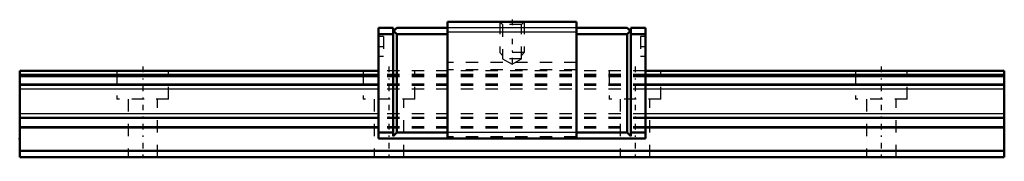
# Model space of a CAD drawing. Header units: millimetres. Extents: x -10 to 70, y -0.3 to 11.2.
import ezdxf

# ---------------------------------------------------------------- set-up
doc = ezdxf.new("R2010")
doc.units = ezdxf.units.MM
doc.linetypes.add('Center', pattern=[1.5, 0.45, -0.5, 0.05, -0.5])
doc.linetypes.add('Dashed', pattern=[2, 1, -1])
for name, color, linetype, lineweight in [('2d ConnectionPoints', 7, 'Continuous', 50), ('AM_0', 7, 'Continuous', 50), ('AM_4', 3, 'Continuous', 25), ('AM_5', 3, 'Continuous', 25), ('AM_7', 7, 'Center', 25), ('AM_9', 6, 'Dashed', 25)]:
    doc.layers.add(name, color=color, linetype=linetype, lineweight=lineweight)

# ---------------------------------------------------------------- blocks, each defined once
blk = doc.blocks.new('1_HRG8SRMUU_1Slider_0_in_HRG8SRM1UU80LHMG100W29150001_0')
at = {"layer": 'AM_0'}
for p, q in [((20.35, 10.5), (19.15, 10.5)), ((19.15, 10.5), (19.15, 1.5)), ((20.35, 10.2), (20.65, 10.5)), ((20.35, 10.5), (20.35, 1.7)), ((24.75, 10.5), (20.65, 10.5)), ((24.75, 11), (24.75, 1.5)), ((35.25, 11), (24.75, 11)), ((35.25, 11), (35.25, 1.5)), ((35.25, 10.5), (39.35, 10.5)), ((39.35, 10.5), (39.65, 10.2)), ((39.65, 10.5), (39.65, 1.7)), ((39.65, 10.5), (40.85, 10.5)), ((40.85, 10.5), (40.85, 1.5)), ((20.35, 10), (19.15, 10)), ((20.65, 10), (20.4, 10.25)), ((24.75, 10), (20.65, 10)), ((20.65, 10), (20.65, 2)), ((35.25, 10), (39.35, 10)), ((39.35, 10), (39.6, 10.25)), ((39.35, 10), (39.35, 2)), ((39.65, 10), (40.85, 10)), ((20.35, 2), (19.15, 2)), ((20.35, 1.7), (20.65, 2)), ((24.75, 2), (20.65, 2)), ((35.25, 2), (39.35, 2)), ((39.65, 1.7), (39.35, 2)), ((39.65, 2), (40.85, 2)), ((40.85, 1.5), (19.15, 1.5))]:
    blk.add_line(p, q, dxfattribs=at)
at = {"layer": 'AM_4'}
for p, q in [((35.25, 10.496), (24.75, 10.496)), ((35.25, 10.143), (24.75, 10.143)), ((35.25, 2), (24.75, 2))]:
    blk.add_line(p, q, dxfattribs=at)
at = {"layer": 'AM_5', "linetype": 'Dashed'}
for p, q in [((29, 11), (29, 8.5)), ((31, 11), (31, 8.5)), ((31, 8.5), (29, 8.5)), ((29.216, 8.25), (29, 8.5)), ((30.784, 8.25), (31, 8.5))]:
    blk.add_line(p, q, dxfattribs=at)
at = {"layer": 'AM_7'}
for p, q in [((30, 11.173), (30, 7.375)), ((19.13, 9), (19.57, 9)), ((40.43, 9), (40.87, 9))]:
    blk.add_line(p, q, dxfattribs=at)
at = {"layer": 'AM_9'}
for p, q in [((29, 11), (29.216, 10.784)), ((29.216, 10.784), (29.216, 8)), ((30.784, 10.784), (29.216, 10.784)), ((30.784, 10.784), (31, 11)), ((30.784, 8), (30.784, 10.784)), ((19.55, 9.8), (19.15, 9.8)), ((19.55, 9.8), (19.55, 8.2)), ((40.85, 9.8), (40.45, 9.8)), ((40.45, 9.8), (40.45, 8.2)), ((19.15, 8.2), (19.55, 8.2)), ((29.216, 8), (30, 7.548)), ((30.784, 8), (29.216, 8)), ((30, 7.548), (30.784, 8)), ((40.45, 8.2), (40.85, 8.2)), ((35.25, 7.7), (24.75, 7.7)), ((40.85, 7), (19.15, 7)), ((40.85, 6.7), (19.15, 6.7)), ((40.85, 6.632), (19.15, 6.632)), ((40.85, 6.526), (19.15, 6.526)), ((35.25, 7.1), (24.75, 7.1)), ((40.85, 5.932), (19.15, 5.932)), ((40.85, 5.89), (19.15, 5.89)), ((40.85, 5.814), (19.15, 5.814)), ((40.85, 5.518), (19.15, 5.518)), ((40.85, 3.522), (19.15, 3.522)), ((40.85, 3.226), (19.15, 3.226)), ((40.85, 3.165), (19.15, 3.165)), ((40.85, 3.123), (19.15, 3.123)), ((40.85, 2.444), (19.15, 2.444)), ((40.85, 2.338), (19.15, 2.338)), ((35.25, 1.643), (24.75, 1.643))]:
    blk.add_line(p, q, dxfattribs=at)
blk = doc.blocks.new('2_HRG8SRM18010_Rail_0_in_HRG8SRM1UU80LHMG100W29150001_0')
at = {"layer": 'AM_0'}
for p, q in [((-10, 7), (-10, 0)), ((19.15, 7), (-10, 7)), ((70, 7), (40.85, 7)), ((70, 7), (70, 0)), ((70, 0.5), (-10, 0.5)), ((70, 0), (-10, 0))]:
    blk.add_line(p, q, dxfattribs=at)
at = {"layer": 'AM_4'}
for p, q in [((19.15, 6.7), (-10, 6.7)), ((19.15, 6.632), (-10, 6.632)), ((19.15, 6.526), (-10, 6.526)), ((70, 6.7), (40.85, 6.7)), ((70, 6.632), (40.85, 6.632)), ((70, 6.526), (40.85, 6.526)), ((19.15, 5.932), (-10, 5.932)), ((19.15, 5.89), (-10, 5.89)), ((19.15, 5.814), (-10, 5.814)), ((70, 5.932), (40.85, 5.932)), ((70, 5.89), (40.85, 5.89)), ((70, 5.814), (40.85, 5.814)), ((19.15, 5.518), (-10, 5.518)), ((70, 5.518), (40.85, 5.518)), ((19.15, 3.522), (-10, 3.522)), ((19.15, 3.226), (-10, 3.226)), ((70, 3.522), (40.85, 3.522)), ((70, 3.226), (40.85, 3.226)), ((19.15, 3.165), (-10, 3.165)), ((19.15, 3.123), (-10, 3.123)), ((19.15, 2.444), (-10, 2.444)), ((70, 3.165), (40.85, 3.165)), ((70, 3.123), (40.85, 3.123)), ((70, 2.444), (40.85, 2.444)), ((19.15, 2.338), (-10, 2.338)), ((70, 2.338), (40.85, 2.338))]:
    blk.add_line(p, q, dxfattribs=at)
at = {"layer": 'AM_7'}
for p, q in [((0, 7.35), (0, -0.35)), ((20, 7.35), (20, -0.35)), ((40, 7.35), (40, -0.35)), ((60, 7.35), (60, -0.35))]:
    blk.add_line(p, q, dxfattribs=at)
at = {"layer": 'AM_9'}
for p, q in [((-2.1, 7), (-2.1, 4.7)), ((2.1, 4.7), (2.1, 7)), ((17.9, 7), (17.9, 4.7)), ((40.85, 7), (19.15, 7)), ((40.85, 6.7), (19.15, 6.7)), ((40.85, 6.632), (19.15, 6.632)), ((40.85, 6.526), (19.15, 6.526)), ((22.1, 4.7), (22.1, 7)), ((37.9, 7), (37.9, 4.7)), ((42.1, 4.7), (42.1, 7)), ((57.9, 7), (57.9, 4.7)), ((62.1, 4.7), (62.1, 7)), ((40.85, 5.932), (19.15, 5.932)), ((40.85, 5.89), (19.15, 5.89)), ((40.85, 5.814), (19.15, 5.814)), ((40.85, 5.518), (19.15, 5.518)), ((2.1, 4.7), (-2.1, 4.7)), ((-1.2, 4.7), (-1.2, 0)), ((1.2, 0), (1.2, 4.7)), ((22.1, 4.7), (17.9, 4.7)), ((18.8, 4.7), (18.8, 0)), ((21.2, 0), (21.2, 4.7)), ((42.1, 4.7), (37.9, 4.7)), ((38.8, 4.7), (38.8, 0)), ((41.2, 0), (41.2, 4.7)), ((62.1, 4.7), (57.9, 4.7)), ((58.8, 4.7), (58.8, 0)), ((61.2, 0), (61.2, 4.7)), ((40.85, 3.522), (19.15, 3.522)), ((40.85, 3.226), (19.15, 3.226)), ((40.85, 3.165), (19.15, 3.165)), ((40.85, 3.123), (19.15, 3.123)), ((40.85, 2.444), (19.15, 2.444)), ((40.85, 2.338), (19.15, 2.338))]:
    blk.add_line(p, q, dxfattribs=at)

msp = doc.modelspace()

# ---------------------------------------------------------------- linework, layer by layer
at = {"layer": '2d ConnectionPoints'}
for p in [(-10, 1.5), (0, 0), (0, 0)]:
    msp.add_point(p, dxfattribs=at)

# ---------------------------------------------------------------- block references
for name in ['1_HRG8SRMUU_1Slider_0_in_HRG8SRM1UU80LHMG100W29150001_0', '2_HRG8SRM18010_Rail_0_in_HRG8SRM1UU80LHMG100W29150001_0']:
    msp.add_blockref(name, (0, 0))

doc.saveas('drawing.dxf')
